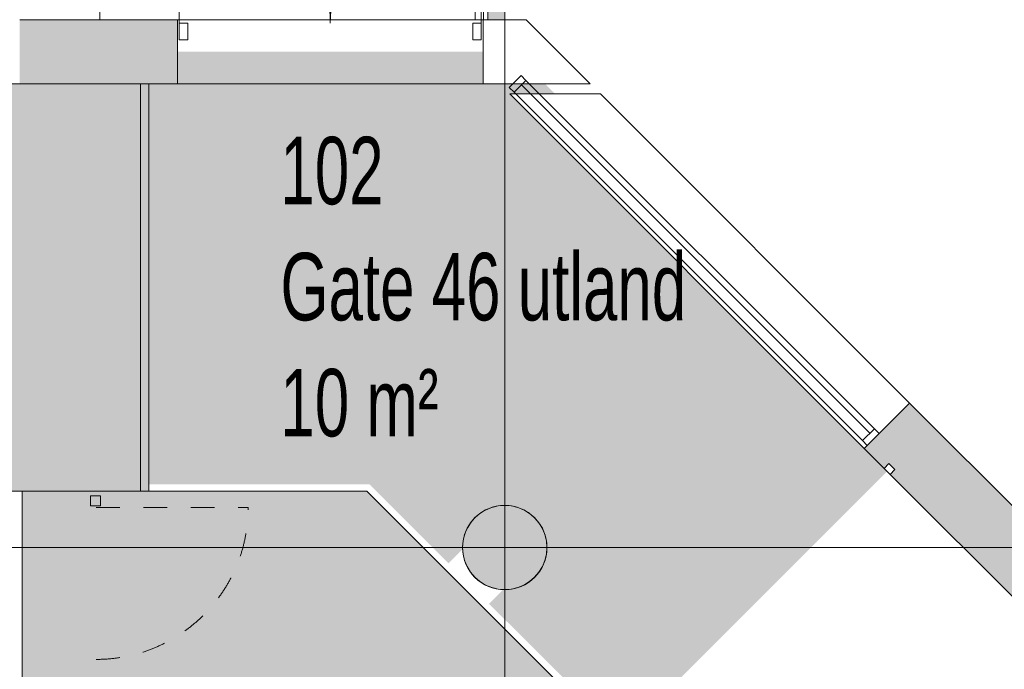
# Model space of a CAD drawing. Header units: millimetres. Extents: x 1110081 to 1268996, y -753649 to 3502.
# Tile 176 of 211: x 1169804 to 1175639, y -669488 to -665637. Entities that reach past the tile are written whole.
import ezdxf

# ---------------------------------------------------------------- set-up
doc = ezdxf.new("R2010")
doc.units = ezdxf.units.MM
doc.linetypes.add('Overhead', pattern=[280, 140, -140])
for name, color, linetype, lineweight in [('A2-D', 1, 'Continuous', 5), ('A2-DOR', 1, 'Continuous', 9), ('A2-VI', 1, 'Continuous', 9), ('A222', 4, 'Continuous', 13), ('A23', 3, 'Continuous', 13), ('A2312', 1, 'Continuous', 5), ('A24', 1, 'Continuous', 13), ('A281', 3, 'Continuous', 13), ('A281-1', 1, 'Continuous', 5), ('A822Custom 1Custom 2Custom 3Floor Plan00_Shared Levels and Grids', 1, 'Continuous', 5), ('A852-OVER', 8, 'Overhead', 5), ('A852-T', 1, 'Continuous', 5), ('A852-TYNN', 4, 'Continuous', 5), ('A882', 5, 'Continuous', 5), ('Color Fill', 7, 'Continuous', 5)]:
    doc.layers.add(name, color=color, linetype=linetype, lineweight=lineweight)
doc.layers.add('A200-12 - innsjekking gate', color=7, linetype='Continuous', true_color=0xb4ffed)
doc.layers.add('A200-14 - servering', color=7, linetype='Continuous', true_color=0xc7d6ef)
doc.styles.add('Arial Narrow', font='ARIALN.TTF', dxfattribs={"width": 0.8, "height": 400})

# ---------------------------------------------------------------- blocks, each defined once
blk = doc.blocks.new('NO_Fast - Flesland 2980x1850-11456156-H02-Nivå F-3_5 m_1_ Ny Plan 2 PV200')
at = {"layer": 'A2-VI'}
for p, q in [((-505, 65), (-505, 165)), ((-505, 165), (-465, 165)), ((-465, 165), (2455, 165)), ((-465, 165), (-465, 65)), ((2455, 65), (2455, 165)), ((2455, 165), (2495, 165)), ((2495, 165), (2495, 65)), ((-465, 65), (-505, 65)), ((-465, 102.5), (2455, 102.5)), ((-465, 65), (2455, 65)), ((2495, 65), (2455, 65))]:
    blk.add_line(p, q, dxfattribs=at)
blk = doc.blocks.new('ID Tofløyet glass - IDG 18x21-13450192-H02-Nivå F-3_5 m_1_ Ny Plan 2 PV200')
at = {"layer": 'A2-D'}
for p, q in [((895, 170), (895, 1065)), ((-895, 170), (-895, 70)), ((-845, 170), (-895, 170)), ((-845, 70), (-845, 170)), ((845, 70), (845, 170)), ((845, 170), (895, 170)), ((895, 170), (895, 70)), ((-895, 70), (-845, 70)), ((895, 70), (845, 70))]:
    blk.add_line(p, q, dxfattribs=at)
at = {"layer": 'A2-DOR'}
for p, q in [((-895, 170), (-895, 1065)), ((895, 170), (895, 1065))]:
    blk.add_line(p, q, dxfattribs=at)
for centre, start, end in [((-895, 170), 0, 90), ((895, 170), 90, 180)]:
    blk.add_arc(centre, 895, start, end, dxfattribs=at)
blk = doc.blocks.new('Rectangular Mullion - NSW Innvendig spross 50x100 mm-13443924-H02-Nivå F-3_5 m_1_ Ny Plan 2 PV200')
at = {"layer": 'A2312'}
blk.add_hatch(color=256, dxfattribs=at).paths.add_polyline_path([(0, -50), (-50, -50), (-50, 50), (0, 50), (0, -8.5)])
for p, q in [((-50, 50), (0, 50)), ((-50, -50), (-50, 50)), ((0, 50), (0, -50)), ((0, -50), (-50, -50))]:
    blk.add_line(p, q, dxfattribs=at)
blk = doc.blocks.new('Railing - Railing-13449608-H02-Nivå F-3_5 m_1_ Ny Plan 2 PV200')
at = {"layer": 'A281-1'}
for p, q in [((1166824.3, -661162.3), (1167943.7, -661162.3)), ((1166824.3, -662546.9), (1166824.3, -661162.3)), ((1167943.7, -661162.3), (1170033.7, -661162.3)), ((1170033.7, -661162.3), (1172553.3, -661162.3)), ((1172553.3, -661162.3), (1172553.3, -665637.4)), ((1166874.3, -661212.3), (1167943.7, -661212.3)), ((1166874.3, -662546.9), (1166874.3, -661212.3)), ((1167943.7, -661212.3), (1170033.7, -661212.3)), ((1170033.7, -661212.3), (1172503.3, -661212.3)), ((1172503.3, -661212.3), (1172503.3, -665637.4)), ((1166874.3, -662546.9), (1166824.3, -662546.9)), ((1172549.6, -665637.4), (1172503.3, -665637.4))]:
    blk.add_line(p, q, dxfattribs=at)

msp = doc.modelspace()

# ---------------------------------------------------------------- hatches: boundary and pattern name
at = {"layer": 'A200-12 - innsjekking gate'}
msp.add_hatch(color=256, dxfattribs=at).paths.add_polyline_path([(1169817.4, -674565.6), (1169817.4, -668431.4), (1171861.1, -668431.4), (1174665.6, -671235.9), (1174665.6, -674565.6)])
at = {"layer": 'A200-14 - servering'}
msp.add_hatch(color=256, dxfattribs=at).paths.add_polyline_path([(1167320, -672980.4), (1167317.4, -668431.4), (1170519.9, -668431.4), (1170519.9, -666017.4), (1163326.6, -666017.4), (1163326.6, -668431.4), (1160678.6, -668431.4), (1160678.6, -672980.9)])
at = {"layer": 'A222'}
msp.add_hatch(color=256, dxfattribs=at).paths.add_polyline_path([(1172678.6, -669016.4), (1172734.2, -669010.1), (1172787.1, -668991.6), (1172834.5, -668961.8), (1172874.1, -668922.3), (1172903.8, -668874.8), (1172922.3, -668822), (1172928.6, -668766.4), (1172922.3, -668710.7), (1172903.8, -668657.9), (1172874.1, -668610.5), (1172834.5, -668570.9), (1172787.1, -668541.1), (1172734.2, -668522.6), (1172678.6, -668516.4), (1172623, -668522.6), (1172570.1, -668541.1), (1172522.7, -668570.9), (1172483.1, -668610.5), (1172453.4, -668657.9), (1172434.9, -668710.7), (1172428.6, -668766.4), (1172434.9, -668822), (1172453.4, -668874.8), (1172483.1, -668922.3), (1172522.7, -668961.8), (1172570.1, -668991.6), (1172623, -669010.1), (1172636.7, -669011.7)])
h = msp.add_hatch(color=7, dxfattribs=at)
h.paths.add_polyline_path([(1172678.5, -669015.6), (1172729.9, -669009.6), (1172720.1, -669008.5), (1172797.6, -668882.1), (1172765.2, -668897.7), (1172783.4, -668853.7), (1172487.1, -668922.3), (1172501.7, -668942.4), (1172531.6, -668967.9), (1172573.8, -668992), (1172605.9, -669004.1), (1172629.2, -669010.1), (1172639.4, -669012.6), (1172657.2, -669014)])
h.paths.add_polyline_path([(1172736.2, -669008.1), (1172761, -669000.7), (1172822.1, -668969.6), (1172826.4, -668965.7), (1172860.1, -668884.2), (1172740.9, -669003.4)])
h.paths.add_polyline_path([(1172845.1, -668944.9), (1172886.5, -668896.5), (1172882.1, -668905.5), (1172900.3, -668880.5), (1172901.3, -668878.9), (1172906.3, -668847.6), (1172846.7, -668942.4)])
h.paths.add_polyline_path([(1172484.1, -668918.1), (1172556.5, -668601), (1172437.8, -668792.6), (1172431.6, -668775), (1172431.6, -668793), (1172428.6, -668766.4), (1172431.6, -668753.2), (1172452.1, -668663.5), (1172431.6, -668726.5), (1172428.6, -668766.6), (1172433.6, -668811), (1172455.8, -668879.1), (1172457.9, -668882), (1172483.1, -668916.8)])
h.paths.add_polyline_path([(1172922.3, -668817.7), (1172925.4, -668804.8), (1172928.5, -668765.6), (1172922.3, -668713.6), (1172922.3, -668814.3)])
h.paths.add_polyline_path([(1172678.5, -668595.5), (1172666.9, -668618.3), (1172678.5, -668627.6)])
h.paths.add_polyline_path([(1172799.4, -668723.9), (1172825.5, -668664.1), (1172908.3, -668704), (1172912.7, -668695.4), (1172920.2, -668704.6), (1172916.3, -668688.4), (1172901.1, -668651.8), (1172872.2, -668608.6), (1172855.3, -668588.9), (1172825.5, -668563.4), (1172787.1, -668540.8), (1172755.8, -668527.9), (1172717.6, -668518.7), (1172669.2, -668516.4), (1172639.4, -668518.7), (1172601.3, -668527.9), (1172565, -668542.9), (1172550.3, -668553.6), (1172501.7, -668588.9), (1172490, -668605), (1172495.9, -668600.3), (1172483.1, -668628.1), (1172491.8, -668619.5), (1172460.6, -668715.4), (1172570.1, -668541.1), (1172594.6, -668543.9), (1172591.5, -668551.4), (1172678.5, -668595.5), (1172678.5, -668627.6), (1172792, -668718.1)])
h = msp.add_hatch(color=7, dxfattribs=at)
h.paths.add_polyline_path([(1172678.6, -669016.4), (1172678.5, -669015.6), (1172678.5, -669016.4)])
h.paths.add_polyline_path([(1172722.2, -669011.5), (1172734.2, -669010.1), (1172736.2, -669008.1), (1172860.1, -668884.2), (1172828, -668965), (1172834.5, -668961.8), (1172878.3, -668915.5), (1172882.1, -668905.5), (1172880.8, -668903.1), (1172847.1, -668941.8), (1172906.3, -668847.6), (1172903.8, -668874.8), (1172922.3, -668817.7), (1172921.2, -668709), (1172912.7, -668695.4), (1172907.1, -668703.4), (1172824.4, -668663.6), (1172799.4, -668723.9), (1172666.9, -668618.3), (1172678.5, -668593.3), (1172591.5, -668551.4), (1172594.6, -668543.9), (1172569, -668542.9), (1172460.6, -668715.4), (1172491.8, -668619.5), (1172483.1, -668625.4), (1172495.9, -668600.3), (1172482.8, -668611.1), (1172453.2, -668658.3), (1172452.1, -668663.5), (1172431.6, -668753.2), (1172431.6, -668739.7), (1172428.6, -668766.4), (1172431.6, -668775), (1172438.2, -668793.9), (1172556.5, -668601), (1172483.1, -668916.8), (1172457.9, -668882), (1172483.1, -668922.3), (1172492.5, -668929.7), (1172486.5, -668921.5), (1172783.4, -668853.7), (1172765.2, -668897.7), (1172797.6, -668882.1), (1172720.1, -669008.5), (1172727.9, -669010.1)])
h.paths.add_polyline_path([(1172634.7, -669011.4), (1172629.2, -669010.1), (1172643.6, -669010.1), (1172609.4, -669005.4), (1172623, -669010.1)])
h.paths.add_polyline_path([(1172761, -669000.7), (1172792.6, -668988.2), (1172822.1, -668969.6), (1172778.9, -668991.6)])
at = {"layer": 'A23'}
h = msp.add_hatch(color=256, dxfattribs=at)
h.paths.add_polyline_path([(1172549.6, -666017.4), (1172553.6, -666017.4), (1172553.6, -665637.4), (1172549.6, -665637.4)])
h.paths.add_polyline_path([(1170100.9, -666017.4), (1170739.6, -666017.4), (1170739.6, -665637.4), (1169803.6, -665637.4), (1169803.6, -666017.4)])
msp.add_hatch(color=256, dxfattribs=at).paths.add_polyline_path([(1177242.6, -670612.2), (1177511.3, -670343.5), (1175077.5, -667909.8), (1174808.8, -668178.5), (1174927.5, -668297.1), (1174955.7, -668268.8), (1174991.1, -668304.2), (1174962.8, -668332.5), (1176973.9, -670343.5)])
at = {"layer": 'A24'}
msp.add_hatch(color=256, dxfattribs=at).paths.add_polyline_path([(1170569.9, -668431.4), (1170569.9, -666017.4), (1170519.9, -666017.4), (1170519.9, -668431.4)])
at = {"layer": 'Color Fill'}
msp.add_hatch(color=256, dxfattribs=at).paths.add_polyline_path([(1173355.4, -669869.2), (1173675.9, -669548.7), (1173693.6, -669566.4), (1174946.2, -668313.8), (1172707.7, -666077.4), (1172976.4, -666077.4), (1172916.4, -666017.4), (1172549.6, -666017.4), (1172549.6, -665827.4), (1170739.6, -665827.4), (1170739.6, -666017.4), (1170572.4, -666017.4), (1170572.4, -668391.4), (1171877.6, -668391.4), (1172345.5, -668859.3), (1172428.8, -668776), (1172429.4, -668746.8), (1172435.5, -668708), (1172447.6, -668670.7), (1172465.4, -668635.8), (1172488.5, -668604), (1172516.2, -668576.3), (1172543.7, -668555.9), (1172570.1, -668540.8), (1172601.3, -668527.9), (1172639.4, -668518.7), (1172688.1, -668516.4), (1172726.4, -668520.8), (1172755.8, -668527.9), (1172792, -668542.9), (1172834.5, -668570.9), (1172855.3, -668588.9), (1172880.8, -668618.7), (1172903.8, -668657.9), (1172916.3, -668688.4), (1172925.5, -668727), (1172928.6, -668766.4), (1172922.3, -668822), (1172903.8, -668874.8), (1172874.1, -668922.3), (1172834.5, -668961.8), (1172777.9, -668994.8), (1172765.5, -669000.6), (1172719.1, -669013.1), (1172668.8, -669016.4), (1172585.7, -669099.5), (1173342.9, -669856.6)])

# ---------------------------------------------------------------- linework, layer by layer
at = {"layer": 'A222', "color": 7, "flags": 128}
msp.add_lwpolyline([(1172428.5, -668765.6), (1172431.6, -668804.8), (1172440.8, -668842.9), (1172455.8, -668879.1), (1172476.3, -668912.6), (1172501.7, -668942.4), (1172531.6, -668967.9), (1172565, -668988.4), (1172601.3, -669003.4), (1172639.4, -669012.6), (1172678.5, -669015.6), (1172717.6, -669012.6), (1172755.8, -669003.4), (1172792, -668988.4), (1172825.5, -668967.9), (1172855.3, -668942.4), (1172880.8, -668912.6), (1172901.3, -668879.1), (1172916.3, -668842.9), (1172925.4, -668804.8), (1172928.5, -668765.6), (1172925.4, -668726.5), (1172916.3, -668688.4), (1172901.3, -668652.1), (1172880.8, -668618.7), (1172855.3, -668588.9), (1172825.5, -668563.4), (1172792, -668542.9), (1172755.8, -668527.9), (1172717.6, -668518.7), (1172678.5, -668515.6), (1172639.4, -668518.7), (1172601.3, -668527.9), (1172565, -668542.9), (1172531.6, -668563.4), (1172501.7, -668588.9), (1172476.3, -668618.7), (1172455.8, -668652.1), (1172440.8, -668688.4), (1172431.6, -668726.5)], close=True, dxfattribs=at)
at = {"layer": 'A222'}
for start, end in [(0, 180), (180, 0)]:
    msp.add_arc((1172678.6, -668766.4), 250, start, end, dxfattribs=at)
at = {"layer": 'A222', "color": 7}
for start, end in [(0, 180), (180, 0)]:
    msp.add_arc((1172678.6, -668766.4), 250, start, end, dxfattribs=at)
at = {"layer": 'A23'}
for p, q in [((1169803.6, -665637.4), (1172503.3, -665637.4)), ((1170739.6, -666017.4), (1170739.6, -665637.4)), ((1172553.6, -665637.4), (1172549.6, -665637.4)), ((1172549.6, -665637.4), (1172549.6, -666017.4)), ((1172805.1, -665637.4), (1172553.6, -665637.4)), ((1173185.1, -666017.4), (1172805.1, -665637.4)), ((1172553.6, -666017.4), (1169803.6, -666017.4)), ((1172553.6, -666017.4), (1173185.1, -666017.4)), ((1174808.8, -668178.5), (1172707.7, -666077.4)), ((1173245.1, -666077.4), (1172707.7, -666077.4)), ((1173245.1, -666077.4), (1175077.5, -667909.8)), ((1175077.5, -667909.8), (1174808.8, -668178.5)), ((1177864.8, -670697.1), (1175077.5, -667909.8)), ((1174808.8, -668178.5), (1174927.5, -668297.1)), ((1174927.5, -668297.1), (1174955.7, -668268.8)), ((1174955.7, -668268.8), (1174991.1, -668304.2)), ((1174962.8, -668332.5), (1174927.5, -668297.1)), ((1174991.1, -668304.2), (1174962.8, -668332.5)), ((1174962.8, -668332.5), (1177596.1, -670965.8))]:
    msp.add_line(p, q, dxfattribs=at)
at = {"layer": 'A24'}
for p, q in [((1170519.9, -666017.4), (1170519.9, -668431.4)), ((1170569.9, -666017.4), (1170519.9, -666017.4)), ((1170569.9, -668431.4), (1170569.9, -666017.4)), ((1170569.9, -668431.4), (1170519.9, -668431.4))]:
    msp.add_line(p, q, dxfattribs=at)
at = {"layer": 'A281'}
for p, q in [((1170278.7, -664536.9), (1170278.7, -665637.4)), ((1170739.6, -665637.4), (1172503.3, -665637.4))]:
    msp.add_line(p, q, dxfattribs=at)
at = {"layer": 'A822Custom 1Custom 2Custom 3Floor Plan00_Shared Levels and Grids'}
for p, q in [((1172678.6, -660366.2), (1172678.6, -701976.2)), ((1160353.6, -668766.4), (1211966.5, -668766.4))]:
    msp.add_line(p, q, dxfattribs=at)
at = {"layer": 'A852-OVER'}
msp.add_line((1170257.8, -668529.2), (1171157.8, -668529.2), dxfattribs=at)
msp.add_arc((1170257.8, -668529.2), 900, 270, 360, dxfattribs=at)
at = {"layer": 'A852-TYNN'}
for points in [[(1167320, -672980.4), (1167317.4, -668431.4), (1170519.9, -668431.4), (1170519.9, -666017.4), (1163326.6, -666017.4), (1163326.6, -668431.4), (1160678.6, -668431.4), (1160678.6, -672980.9)], [(1169817.4, -674565.6), (1169817.4, -668431.4), (1171861.1, -668431.4), (1174665.6, -671235.9), (1174665.6, -674565.6)]]:
    msp.add_lwpolyline(points, close=True, dxfattribs=at)
at = {"layer": 'A882'}
for p, q in [((1170222.8, -668459.2), (1170222.8, -668519.2)), ((1170282.8, -668459.2), (1170222.8, -668459.2)), ((1170282.8, -668519.2), (1170282.8, -668459.2)), ((1170222.8, -668519.2), (1170282.8, -668519.2))]:
    msp.add_line(p, q, dxfattribs=at)

# ---------------------------------------------------------------- block references
at = {"layer": 'A2-DOR'}
msp.add_blockref('ID Tofløyet glass - IDG 18x21-13450192-H02-Nivå F-3_5 m_1_ Ny Plan 2 PV200', (1171644.6, -665827.4), dxfattribs=at)
at = {"layer": 'A2-VI', "rotation": 134.9999999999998}
msp.add_blockref('NO_Fast - Flesland 2980x1850-11456156-H02-Nivå F-3_5 m_1_ Ny Plan 2 PV200', (1174586.1, -667687), dxfattribs=at)
at = {"layer": 'A2312', "extrusion": (0, 0, -1), "rotation": 269.9999999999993}
msp.add_blockref('Rectangular Mullion - NSW Innvendig spross 50x100 mm-13443924-H02-Nivå F-3_5 m_1_ Ny Plan 2 PV200', (-1172628.2, -665637.4), dxfattribs=at)
at = {"layer": 'A281-1'}
msp.add_blockref('Railing - Railing-13449608-H02-Nivå F-3_5 m_1_ Ny Plan 2 PV200', (0, 0), dxfattribs=at)

# ---------------------------------------------------------------- texts
at = {"layer": 'A852-T', "char_height": 400, "attachment_point": 1, "style": 'Arial Narrow'}
for s, insert, width in [('102', (1171348.8, -666331.5), 769.62), ('Gate 46 utland', (1171348.8, -667019.4), 3014.345), ('10 m²', (1171348.8, -667707.3), 1167.257)]:
    msp.add_mtext(s, dxfattribs=dict(at, insert=insert, width=width))

doc.saveas('drawing.dxf')
